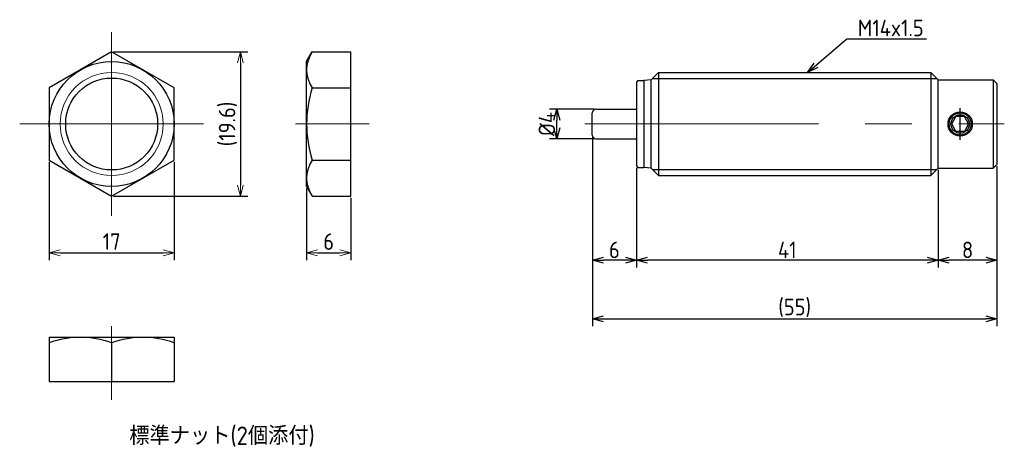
# Model space of a CAD drawing. Extents: x 84 to 218, y 287 to 346.
import ezdxf

# ---------------------------------------------------------------- set-up
doc = ezdxf.new("R2010")
doc.units = 0
doc.header["$MEASUREMENT"] = 0
doc.header["$PDMODE"] = 3
doc.header["$PDSIZE"] = 2
doc.linetypes.add('CENTER', pattern=[50.8, 31.75, -6.35, 6.35, -6.35])
doc.layers.get('0').update_dxf_attribs({"linetype": 'CONTINUOUS'})
doc.layers.get('DEFPOINTS').update_dxf_attribs({"linetype": 'CONTINUOUS'})
doc.layers.add('図形', color=7, linetype='CONTINUOUS')
doc.layers.add('寸法_文字', color=3, linetype='CONTINUOUS')
doc.layers.add('寸法・文字', color=3, linetype='CONTINUOUS', lineweight=18)
doc.layers.get('0').off()
doc.styles.add('DIMENSION', font='isocp.shx', dxfattribs={"bigfont": 'bigfont.shx'})
doc.dimstyles.new('DXF用', dxfattribs={"dimscale": 0, "dimtxt": 4.5, "dimasz": 3, "dimexe": 2, "dimexo": 0.5, "dimgap": 0.5, "dimtad": 1, "dimdec": 4, "dimdsep": 46, "dimtxsty": 'DIMENSION', "dimcen": 2.5, "dimclrd": 3, "dimclre": 3, "dimclrt": 3, "dimadec": 0, "dimazin": 0, "dimtfac": 1, "dimtdec": 4, "dimtmove": 2, "dimatfit": 3, "dimfxl": 1, "dimtolj": 1, "dimarcsym": 0})

# ---------------------------------------------------------------- blocks, each defined once
blk = doc.blocks.new('_OPEN30')
at = {"color": 0, "linetype": 'ByBlock'}
for p, q in [((-1, 0.268), (0, 0)), ((0, 0), (-1, -0.268)), ((0, 0), (-1, 0))]:
    blk.add_line(p, q, dxfattribs=at)
blk = doc.blocks.new('*D39')
at = {"layer": 'DEFPOINTS', "color": 0}
for p in [(87.7, 326.58), (104.7, 326.58), (104.7, 313.99)]:
    blk.add_point(p, dxfattribs=at)
at = {"layer": '寸法・文字', "color": 3, "lineweight": -2}
for p, q in [((87.7, 326.33), (87.7, 312.99)), ((104.7, 326.33), (104.7, 312.99)), ((89.2, 313.99), (103.2, 313.99))]:
    blk.add_line(p, q, dxfattribs=at)
at = {"layer": '寸法・文字', "color": 3, "lineweight": -2, "xscale": 1.5, "yscale": 1.5, "zscale": 1.5, "rotation": 180}
blk.add_blockref('_OPEN30', (87.7, 313.99), dxfattribs=at)
at = {"layer": '寸法・文字', "color": 3, "lineweight": -2, "xscale": 1.5, "yscale": 1.5, "zscale": 1.5}
blk.add_blockref('_OPEN30', (104.7, 313.99), dxfattribs=at)
at = {"layer": '寸法・文字', "color": 3, "insert": (96.2, 315.5), "char_height": 2.25, "attachment_point": 5, "style": 'DIMENSION'}
blk.add_mtext('\\A1;17', dxfattribs=at)
blk = doc.blocks.new('*D40')
at = {"layer": 'DEFPOINTS', "color": 0}
for p in [(96.2, 341.31), (96.2, 321.68), (113.7, 321.68)]:
    blk.add_point(p, dxfattribs=at)
at = {"layer": '寸法・文字', "color": 3, "lineweight": -2}
for p, q in [((96.45, 341.31), (114.7, 341.31)), ((113.7, 339.81), (113.7, 323.18)), ((96.45, 321.68), (114.7, 321.68))]:
    blk.add_line(p, q, dxfattribs=at)
at = {"layer": '寸法・文字', "color": 3, "lineweight": -2, "xscale": 1.5, "yscale": 1.5, "zscale": 1.5}
for p, rotation in [((113.7, 341.31), 90), ((113.7, 321.68), 270)]:
    blk.add_blockref('_OPEN30', p, dxfattribs=dict(at, rotation=rotation))
at = {"layer": '寸法・文字', "color": 3, "insert": (112, 331.49), "char_height": 2.25, "attachment_point": 5, "rotation": 90, "style": 'DIMENSION'}
blk.add_mtext('\\A1;(19.6)', dxfattribs=at)
blk = doc.blocks.new('*D41')
at = {"layer": 'DEFPOINTS', "color": 0}
for p in [(122.7, 322.99), (128.7, 321.68), (128.7, 313.99)]:
    blk.add_point(p, dxfattribs=at)
at = {"layer": '寸法・文字', "color": 3, "lineweight": -2}
for p, q in [((122.7, 322.74), (122.7, 312.99)), ((128.7, 321.43), (128.7, 312.99)), ((124.2, 313.99), (127.2, 313.99))]:
    blk.add_line(p, q, dxfattribs=at)
at = {"layer": '寸法・文字', "color": 3, "lineweight": -2, "xscale": 1.5, "yscale": 1.5, "zscale": 1.5, "rotation": 180}
blk.add_blockref('_OPEN30', (122.7, 313.99), dxfattribs=at)
at = {"layer": '寸法・文字', "color": 3, "lineweight": -2, "xscale": 1.5, "yscale": 1.5, "zscale": 1.5}
blk.add_blockref('_OPEN30', (128.7, 313.99), dxfattribs=at)
at = {"layer": '寸法・文字', "color": 3, "insert": (125.7, 315.5), "char_height": 2.25, "attachment_point": 5, "style": 'DIMENSION'}
blk.add_mtext('\\A1;6', dxfattribs=at)
blk = doc.blocks.new('*D42')
at = {"layer": 'DEFPOINTS', "color": 0}
for p in [(208.54, 325.49), (216.54, 325.99), (208.54, 312.99)]:
    blk.add_point(p, dxfattribs=at)
at = {"layer": '寸法_文字', "color": 3, "lineweight": -2}
for p, q in [((208.54, 325.24), (208.54, 311.99)), ((216.54, 325.74), (216.54, 311.99)), ((215.04, 312.99), (210.04, 312.99))]:
    blk.add_line(p, q, dxfattribs=at)
at = {"layer": '寸法_文字', "color": 3, "lineweight": -2, "xscale": 1.500000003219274, "yscale": 1.500000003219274, "zscale": 1.500000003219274, "rotation": 180}
blk.add_blockref('_OPEN30', (208.54, 312.99), dxfattribs=at)
at = {"layer": '寸法_文字', "color": 3, "lineweight": -2, "xscale": 1.500000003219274, "yscale": 1.500000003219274, "zscale": 1.500000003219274}
blk.add_blockref('_OPEN30', (216.54, 312.99), dxfattribs=at)
at = {"layer": '寸法_文字', "color": 3, "insert": (212.54, 314.37), "char_height": 2.25, "attachment_point": 5, "style": 'DIMENSION'}
blk.add_mtext('\\A1;8', dxfattribs=at)
blk = doc.blocks.new('*D43')
at = {"layer": 'DEFPOINTS', "color": 0}
for p in [(167.54, 325.79), (208.54, 325.49), (167.54, 312.99)]:
    blk.add_point(p, dxfattribs=at)
at = {"layer": '寸法_文字', "color": 3, "lineweight": -2}
for p, q in [((167.54, 325.54), (167.54, 311.99)), ((208.54, 325.24), (208.54, 311.99)), ((207.04, 312.99), (169.04, 312.99))]:
    blk.add_line(p, q, dxfattribs=at)
at = {"layer": '寸法_文字', "color": 3, "lineweight": -2, "xscale": 1.500000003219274, "yscale": 1.500000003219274, "zscale": 1.500000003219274, "rotation": 180}
blk.add_blockref('_OPEN30', (167.54, 312.99), dxfattribs=at)
at = {"layer": '寸法_文字', "color": 3, "lineweight": -2, "xscale": 1.500000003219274, "yscale": 1.500000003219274, "zscale": 1.500000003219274}
blk.add_blockref('_OPEN30', (208.54, 312.99), dxfattribs=at)
at = {"layer": '寸法_文字', "color": 3, "insert": (188.04, 314.37), "char_height": 2.25, "attachment_point": 5, "style": 'DIMENSION'}
blk.add_mtext('\\A1;41', dxfattribs=at)
blk = doc.blocks.new('*D44')
at = {"layer": 'DEFPOINTS', "color": 0}
for p in [(161.54, 329.99), (167.54, 325.79), (161.54, 312.99)]:
    blk.add_point(p, dxfattribs=at)
at = {"layer": '寸法_文字', "color": 3, "lineweight": -2}
for p, q in [((161.54, 329.74), (161.54, 311.99)), ((167.54, 325.54), (167.54, 311.99)), ((166.04, 312.99), (163.04, 312.99))]:
    blk.add_line(p, q, dxfattribs=at)
at = {"layer": '寸法_文字', "color": 3, "lineweight": -2, "xscale": 1.500000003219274, "yscale": 1.500000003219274, "zscale": 1.500000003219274, "rotation": 180}
blk.add_blockref('_OPEN30', (161.54, 312.99), dxfattribs=at)
at = {"layer": '寸法_文字', "color": 3, "lineweight": -2, "xscale": 1.500000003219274, "yscale": 1.500000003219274, "zscale": 1.500000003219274}
blk.add_blockref('_OPEN30', (167.54, 312.99), dxfattribs=at)
at = {"layer": '寸法_文字', "color": 3, "insert": (164.54, 314.37), "char_height": 2.25, "attachment_point": 5, "style": 'DIMENSION'}
blk.add_mtext('\\A1;6', dxfattribs=at)
blk = doc.blocks.new('*D45')
at = {"layer": 'DEFPOINTS', "color": 0}
for p in [(161.54, 329.99), (216.54, 325.99), (216.54, 305)]:
    blk.add_point(p, dxfattribs=at)
at = {"layer": '寸法_文字', "color": 3, "lineweight": -2}
for p, q in [((161.54, 329.74), (161.54, 304)), ((216.54, 325.74), (216.54, 304)), ((163.04, 305), (215.04, 305))]:
    blk.add_line(p, q, dxfattribs=at)
at = {"layer": '寸法_文字', "color": 3, "lineweight": -2, "xscale": 1.500000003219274, "yscale": 1.500000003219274, "zscale": 1.500000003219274, "rotation": 180}
blk.add_blockref('_OPEN30', (161.54, 305), dxfattribs=at)
at = {"layer": '寸法_文字', "color": 3, "lineweight": -2, "xscale": 1.500000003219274, "yscale": 1.500000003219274, "zscale": 1.500000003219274}
blk.add_blockref('_OPEN30', (216.54, 305), dxfattribs=at)
at = {"layer": '寸法_文字', "color": 3, "insert": (189.04, 306.49), "char_height": 2.25, "attachment_point": 5, "style": 'DIMENSION'}
blk.add_mtext('\\A1;(55)', dxfattribs=at)
blk = doc.blocks.new('*D46')
at = {"layer": 'DEFPOINTS', "color": 0}
for p in [(156.73, 333.49), (162.04, 333.49), (162.04, 329.49)]:
    blk.add_point(p, dxfattribs=at)
at = {"layer": '寸法_文字', "color": 3, "lineweight": -2}
for p, q in [((161.79, 333.49), (155.73, 333.49)), ((156.73, 330.99), (156.73, 331.99)), ((161.79, 329.49), (155.73, 329.49))]:
    blk.add_line(p, q, dxfattribs=at)
at = {"layer": '寸法_文字', "color": 3, "lineweight": -2, "xscale": 1.500000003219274, "yscale": 1.500000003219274, "zscale": 1.500000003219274}
for p, rotation in [((156.73, 333.49), 90), ((156.73, 329.49), 270)]:
    blk.add_blockref('_OPEN30', p, dxfattribs=dict(at, rotation=rotation))
at = {"layer": '寸法_文字', "color": 3, "insert": (155.36, 331.49), "char_height": 2.25, "attachment_point": 5, "rotation": 90, "style": 'DIMENSION'}
blk.add_mtext('\\A1;%%c4', dxfattribs=at)

msp = doc.modelspace()

# ---------------------------------------------------------------- linework, layer by layer
at = {"layer": '図形', "color": 3, "linetype": 'CENTER', "lineweight": 18}
for p, q in [((96.20468, 343.99108), (96.20468, 318.99108)), ((83.70468, 331.49108), (108.70468, 331.49108)), ((121.20468, 331.49108), (131.20468, 331.49108)), ((160.53586, 331.49108), (217.53586, 331.49108)), ((96.20468, 303.99108), (96.20468, 293.99108))]:
    msp.add_line(p, q, dxfattribs=at)
at = {"layer": '図形'}
for p, q in [((96.20468, 341.30603), (87.70468, 336.39856)), ((104.70468, 336.39856), (96.20468, 341.30603)), ((122.70468, 339.99108), (123.46386, 341.30603)), ((123.46386, 341.30603), (128.70468, 341.30603)), ((128.70468, 321.67612), (128.70468, 341.30603)), ((122.70468, 322.99108), (122.70468, 339.99108)), ((87.70468, 336.39856), (87.70468, 326.5836)), ((104.70468, 326.5836), (104.70468, 336.39856)), ((123.46386, 336.39856), (128.70468, 336.39856)), ((87.70468, 326.5836), (96.20468, 321.67612)), ((96.20468, 321.67612), (104.70468, 326.5836)), ((123.46386, 326.5836), (128.70468, 326.5836)), ((122.70468, 322.99108), (123.46386, 321.67612)), ((123.46386, 321.67612), (128.70468, 321.67612)), ((87.70468, 302.49108), (104.70468, 302.49108)), ((87.70468, 302.49108), (87.70468, 296.49108)), ((104.70468, 302.49108), (104.70468, 296.49108)), ((96.20468, 301.73189), (96.20468, 296.49108)), ((87.70468, 296.49108), (104.70468, 296.49108))]:
    msp.add_line(p, q, dxfattribs=at)
at = {"layer": '図形', "color": 7, "linetype": 'Continuous'}
for p, q in [((167.73586, 337.39108), (167.53586, 337.19108)), ((167.73586, 337.39108), (168.53586, 337.39108)), ((169.53586, 337.49108), (168.53586, 337.39108)), ((168.53586, 337.39108), (168.53586, 325.59109)), ((170.53586, 338.49107), (169.53586, 337.49108)), ((169.53588, 325.49108), (169.53588, 337.49108)), ((170.53586, 338.49108), (170.53586, 324.49108)), ((170.53586, 338.49108), (207.53586, 338.49108)), ((207.53586, 338.49108), (207.53586, 324.49108)), ((208.53586, 337.49108), (207.53586, 338.49108)), ((208.53586, 325.49108), (208.53586, 337.49108)), ((208.53586, 337.49108), (216.03586, 337.49108)), ((216.03586, 337.49108), (216.53586, 336.99108)), ((216.03586, 337.49108), (216.03586, 325.49108)), ((167.53586, 337.19108), (167.53586, 325.79107)), ((216.53586, 336.99108), (216.53586, 325.99108)), ((162.03586, 333.49108), (167.53586, 333.49108)), ((161.53586, 329.99108), (161.53586, 332.99108)), ((210.38117, 331.49107), (210.95851, 332.49108)), ((212.11322, 332.49108), (210.95851, 332.49108)), ((212.69057, 331.49108), (212.11322, 332.49108)), ((210.95851, 330.49108), (210.38117, 331.49108)), ((212.69057, 331.49108), (212.11321, 330.49107)), ((162.03586, 329.49108), (167.53586, 329.49108)), ((212.11322, 330.49108), (210.95851, 330.49108)), ((167.53586, 325.79107), (167.73586, 325.59107)), ((167.73586, 325.59109), (168.53586, 325.59109)), ((169.53586, 325.49106), (168.53586, 325.59107)), ((170.53586, 324.49108), (169.53586, 325.49108)), ((208.53586, 325.49108), (207.53586, 324.49108)), ((208.53586, 325.49108), (216.03586, 325.49108)), ((216.03586, 325.49106), (216.53586, 325.99106)), ((170.53586, 324.49108), (207.53586, 324.49108))]:
    msp.add_line(p, q, dxfattribs=at)
at = {"layer": '図形', "color": 3, "linetype": 'ByBlock'}
for p, q in [((169.73586, 337.69108), (208.33586, 337.69108)), ((169.73586, 325.29108), (208.33586, 325.29108))]:
    msp.add_line(p, q, dxfattribs=at)
at = {"layer": '図形', "color": 1, "linetype": 'CENTER'}
msp.add_line((211.53586, 329.34108), (211.53586, 333.64108), dxfattribs=at)
at = {"layer": '図形'}
for radius in [8.5, 6.25]:
    msp.add_circle((96.20468, 331.49108), radius, dxfattribs=at)
at = {"layer": '図形', "color": 3, "lineweight": 18}
msp.add_circle((96.20468, 331.49108), 7, dxfattribs=at)
at = {"layer": '図形', "color": 7, "linetype": 'Continuous'}
for radius in [1.65, 1.5, 1.25]:
    msp.add_circle((211.53586, 331.49108), radius, dxfattribs=at)
at = {"layer": '図形'}
for centre, radius, start, end in [((127.04957, 338.85229), 4.3449, 145.6157519, 214.3842475), ((138.94549, 331.49108), 16.24081, 162.4120462, 197.5879538), ((127.04957, 324.12986), 4.3449, 145.6157525, 214.3842481), ((91.95468, 290.21557), 12.27551, 69.7438415, 110.2561583), ((100.45468, 290.21557), 12.27551, 69.7438431, 110.2561556)]:
    msp.add_arc(centre, radius, start, end, dxfattribs=at)
at = {"layer": '図形', "color": 7, "linetype": 'Continuous'}
for centre, start, end in [((162.03586, 332.99108), 90, 180), ((162.03586, 329.99108), 180, 270)]:
    msp.add_arc(centre, 0.5, start, end, dxfattribs=at)

# ---------------------------------------------------------------- texts
at = {"layer": '寸法_文字', "color": 3, "insert": (197.6201, 345.67268), "char_height": 2.25, "attachment_point": 1, "style": 'DIMENSION'}
msp.add_mtext('\\A1;M14x1.5', dxfattribs=at)
at = {"layer": '寸法・文字', "insert": (111.20468, 288.99108), "char_height": 2.5, "width": 52.5, "attachment_point": 5, "style": 'DIMENSION'}
msp.add_mtext('標準ナット(2個添付)', dxfattribs=at)

# ---------------------------------------------------------------- dimensions: what is measured, and where the dimension line sits
at = {"layer": '寸法_文字'}
dim = msp.add_linear_dim(base=(156.73116, 333.49108), p1=(162.03586, 329.49108), p2=(162.03586, 333.49108), angle=90, dimstyle='DXF用', override={"dimscale": 0.5, "dimpost": '%%c<>', "dimtxsty": 'DIMENSION', "dimblk": 'OPEN30', "dimtmove": 0, "dimldrblk": 'OPEN30', "dimtzin": 0}, dxfattribs=at)
dim.commit()
dim.dimension.update_dxf_attribs({"geometry": '*D46', "text_midpoint": (155.35616, 331.49108)})
for base, p1, p2, override, picture, middle in [((161.53586, 312.99108), (167.53586, 325.79107), (161.53586, 329.99108), {"dimscale": 0.5, "dimtxsty": 'DIMENSION', "dimblk": 'OPEN30', "dimtmove": 0, "dimldrblk": 'OPEN30', "dimtzin": 0}, '*D44', (164.53586, 314.36608)), ((216.53586, 305), (161.53586, 329.99108), (216.53586, 325.99108), {"dimscale": 0.5, "dimpost": '(<>)', "dimtxsty": 'DIMENSION', "dimblk": 'OPEN30', "dimtmove": 0, "dimldrblk": 'OPEN30', "dimtzin": 0}, '*D45', (189.03586, 306.4875)), ((167.53586, 312.99108), (208.53586, 325.49108), (167.53586, 325.79107), {"dimscale": 0.5, "dimtxsty": 'DIMENSION', "dimblk": 'OPEN30', "dimtmove": 0, "dimldrblk": 'OPEN30', "dimtzin": 0}, '*D43', (188.03586, 314.36608)), ((208.53586, 312.99108), (216.53586, 325.99108), (208.53586, 325.49108), {"dimscale": 0.5, "dimtxsty": 'DIMENSION', "dimblk": 'OPEN30', "dimtmove": 0, "dimldrblk": 'OPEN30', "dimtzin": 0}, '*D42', (212.53586, 314.36608))]:
    dim = msp.add_linear_dim(base=base, p1=p1, p2=p2, dimstyle='DXF用', override=override, dxfattribs=at)
    dim.commit()
    dim.dimension.update_dxf_attribs({"geometry": picture, "text_midpoint": middle})
at = {"layer": '寸法・文字'}
dim = msp.add_linear_dim(base=(113.70468, 321.67612), p1=(96.20468, 341.30603), p2=(96.20468, 321.67612), angle=90, text='(<>)', dimstyle='DXF用', override={"dimscale": 0.5, "dimdec": 1, "dimblk1": 'OPEN30', "dimblk2": 'OPEN30', "dimsah": 1}, dxfattribs=at)
dim.commit()
dim.dimension.update_dxf_attribs({"geometry": '*D40', "text_midpoint": (112, 331.49108), "dimtype": 160})
for base, p1, p2, picture, middle in [((104.70468, 313.99108), (87.70468, 326.5836), (104.70468, 326.5836), '*D39', (96.20468, 315.5)), ((128.70468, 313.99108), (122.70468, 322.99108), (128.70468, 321.67612), '*D41', (125.70468, 315.5))]:
    dim = msp.add_linear_dim(base=base, p1=p1, p2=p2, dimstyle='DXF用', override={"dimscale": 0.5, "dimblk1": 'OPEN30', "dimblk2": 'OPEN30', "dimsah": 1}, dxfattribs=at)
    dim.commit()
    dim.dimension.update_dxf_attribs({"geometry": picture, "text_midpoint": middle, "dimtype": 160})

# ---------------------------------------------------------------- leaders
at = {"layer": '寸法_文字', "annotation_type": 0, "has_hookline": 1, "hookline_direction": 0, "text_width": 9.3182}
msp.add_leader([(190.79917, 338.49108), (196.1201, 343.09165), (197.6201, 343.09165)], dimstyle='DXF用', override={"dimscale": 0.5, "dimgap": 0, "dimtad": 1, "dimtxsty": 'STANDARD', "dimtmove": 0, "dimldrblk": 'OPEN30', "dimtzin": 0}, dxfattribs=at)

doc.saveas('drawing.dxf')
